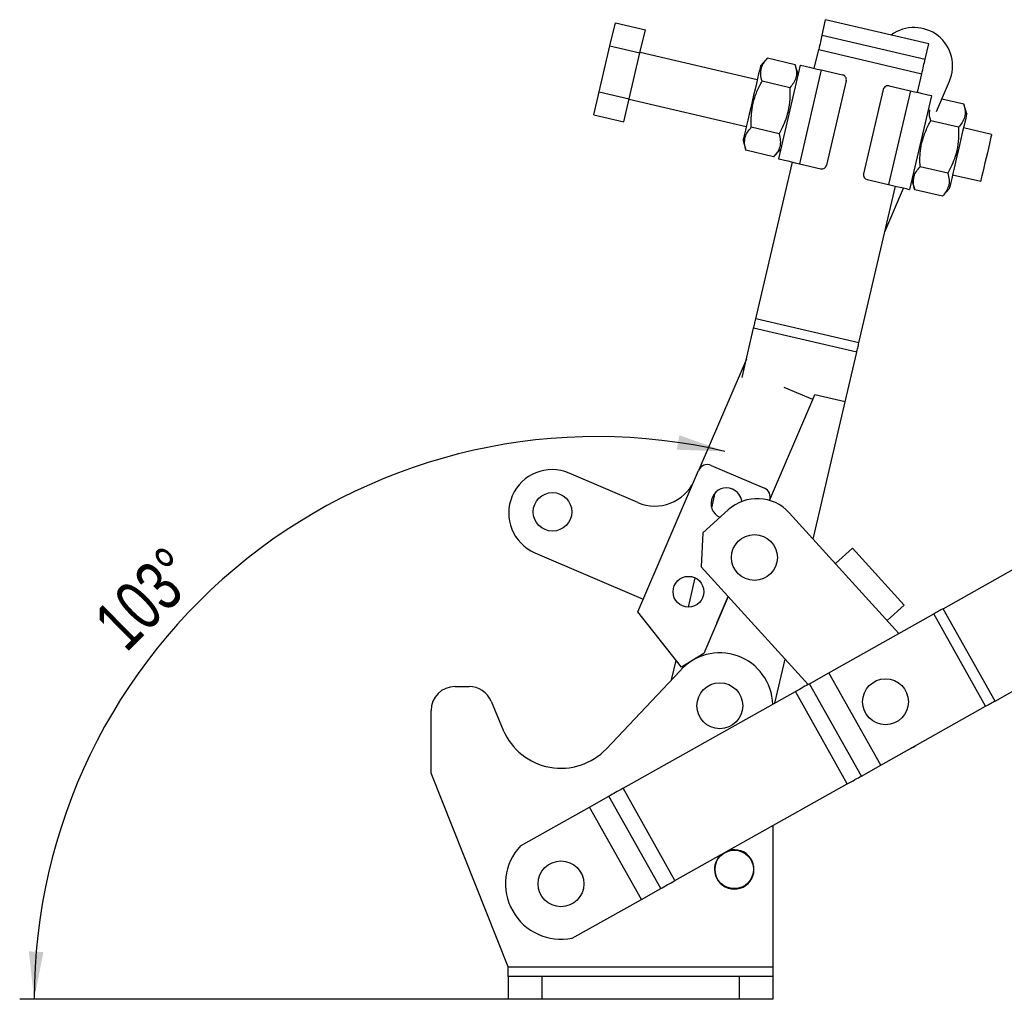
# Model space of a CAD drawing. Extents: x 65 to 753, y 47 to 611.
# Tile 15 of 22: x 65 to 202, y 415 to 551. Entities that reach past the tile are written whole.
import ezdxf

# ---------------------------------------------------------------- set-up
doc = ezdxf.new("R2010")
doc.units = 0
doc.header["$LTSCALE"] = 2
doc.layers.get('0').update_dxf_attribs({"linetype": 'CONTINUOUS'})
doc.styles.add('SLDTEXTSTYLE0', font='TXT', dxfattribs={"width": 0.75})
doc.dimstyles.new('SLDDIMSTYLE4', dxfattribs={"dimtxt": 7, "dimasz": 6.604, "dimexe": 0, "dimexo": 0.0625, "dimgap": 1.75, "dimtad": 1, "dimdec": 4, "dimlfac": 3, "dimzin": 12, "dimtxsty": 'SLDTEXTSTYLE0', "dimsah": 1, "dimcen": 0.09, "dimazin": 3, "dimtfac": 1, "dimtdec": 0, "dimtofl": 0, "dimtmove": 0, "dimatfit": 3, "dimtolj": 1, "dimtzin": 12})

# ---------------------------------------------------------------- blocks, each defined once
blk = doc.blocks.new('_D_10')
at = {"color": 179, "linetype": 'CONTINUOUS'}
blk.add_line((135.74, 415.25), (65.44, 415.25), dxfattribs=at)
blk.add_arc((145.38, 415.25), 77.94, 76.8575, 180, dxfattribs=at)
for points in [[(163.1, 491.15), (156.81, 493.38), (156.43, 491.38)], [(67.44, 415.25), (68.73, 421.8), (66.7, 421.89)]]:
    blk.add_solid(points, dxfattribs=at)
at = {"color": 179, "linetype": 'CONTINUOUS', "insert": (75.24, 468.15, 0.07), "char_height": 7, "attachment_point": 1, "rotation": 44.8154, "style": 'SLDTEXTSTYLE0'}
blk.add_mtext('103°', dxfattribs=at)

msp = doc.modelspace()

# ---------------------------------------------------------------- linework, layer by layer
at = {"color": 7, "linetype": 'CONTINUOUS'}
for p, q in [((176.562688, 548.789577), (177.066056, 550.945437)), ((191.348569, 547.610627), (177.066056, 550.945437)), ((147.194334, 547.327405), (147.938221, 550.513363)), ((147.938221, 550.513363), (152.093134, 549.543238)), ((151.349246, 546.35728), (152.093134, 549.543238)), ((176.562688, 548.789577), (190.845197, 545.454766)), ((145.706559, 540.95549), (147.194334, 547.327405)), ((147.194334, 547.327405), (151.349246, 546.35728)), ((190.845197, 545.454766), (191.348569, 547.610627)), ((149.861472, 539.985365), (151.349246, 546.35728)), ((167.593398, 542.627788), (151.363271, 546.417352)), ((169.003539, 545.594837), (168.048144, 544.575399)), ((172.836623, 544.699854), (169.003539, 545.594837)), ((175.492566, 544.206407), (176.098894, 546.803222)), ((176.098894, 546.803222), (190.381406, 543.468412)), ((173.544949, 544.66115), (170.513302, 531.677048)), ((173.241785, 543.362743), (172.836623, 544.699854)), ((176.466374, 543.979035), (173.434725, 530.994928)), ((176.466374, 543.979035), (179.420256, 543.28933)), ((189.775078, 540.871591), (190.381406, 543.468412)), ((172.092734, 541.513896), (168.259651, 542.40888)), ((179.917878, 542.488541), (177.189396, 530.802852)), ((185.847385, 541.788664), (188.80127, 541.098963)), ((192.421614, 538.244581), (194.215184, 542.424158)), ((144.962672, 537.769532), (145.706559, 540.95549)), ((145.706559, 540.95549), (149.861472, 539.985365)), ((185.046599, 541.291044), (182.318115, 529.60535)), ((188.80127, 541.098963), (185.769621, 528.114861)), ((191.722692, 540.416843), (188.691043, 527.432741)), ((149.117584, 536.799402), (149.861472, 539.985365)), ((149.847447, 539.925298), (166.077574, 536.135734)), ((196.208006, 539.24289), (193.155831, 539.955538)), ((196.613169, 537.905774), (196.208006, 539.24289)), ((144.962672, 537.769532), (149.117584, 536.799402)), ((170.60496, 535.141981), (166.771877, 536.036964)), ((195.464115, 536.056932), (191.631035, 536.951915)), ((200.053653, 535.048665), (196.15842, 535.958157)), ((165.622826, 534.188123), (166.02799, 532.851007)), ((169.861072, 531.956023), (166.02799, 532.851007)), ((169.861072, 531.956023), (170.816466, 532.975461)), ((167.38959, 509.502561), (172.460917, 531.222305)), ((173.434725, 530.994928), (176.388607, 530.305228)), ((193.976344, 529.685012), (190.143258, 530.579995)), ((194.642594, 529.466109), (198.537828, 528.556616)), ((181.6721, 506.167746), (186.743429, 527.887489)), ((182.815737, 528.804562), (185.769621, 528.114861)), ((188.994207, 528.731153), (189.399373, 527.394037)), ((185.271043, 521.581482), (187.864762, 527.625671)), ((193.232453, 526.499054), (189.399373, 527.394037)), ((193.232453, 526.499054), (194.187851, 527.518492)), ((181.6721, 506.167746), (167.38959, 509.502561)), ((165.492236, 501.376481), (167.087587, 508.20913)), ((181.370098, 504.874315), (167.087587, 508.20913)), ((179.770938, 498.025351), (181.370098, 504.874315)), ((166.087795, 503.927167), (165.484143, 502.520463)), ((165.484143, 502.520463), (159.502405, 488.581122)), ((169.295954, 484.35446), (175.286386, 498.314066)), ((175.286386, 498.314066), (175.588899, 499.019015)), ((175.3298, 479.004616), (179.770304, 498.022632)), ((151.057364, 468.907927), (159.470507, 488.512266)), ((161.2216, 489.211717), (168.573227, 486.056788)), ((151.032082, 484.057495), (141.533998, 488.133372)), ((161.279809, 483.335277), (161.766813, 485.42104)), ((163.554784, 483.043458), (160.05123, 479.860761)), ((187.21815, 465.917762), (172.030312, 482.636736)), ((160.05123, 479.860761), (159.825273, 475.152136)), ((180.762044, 477.734224), (178.418118, 475.604956)), ((180.762044, 477.734224), (187.934318, 469.838891)), ((136.801605, 477.105931), (151.81112, 470.664332)), ((159.825273, 475.152136), (174.630293, 458.854572)), ((193.345965, 469.356149), (203.095914, 474.826954)), ((158.066372, 469.572602), (159.010617, 473.616663)), ((163.573671, 471.025849), (160.202258, 463.169767)), ((162.062261, 467.497661), (163.575455, 471.023886)), ((187.934318, 469.838891), (185.59039, 467.709622)), ((200.52297, 456.565459), (193.345965, 469.356149)), ((157.088785, 461.241321), (151.057364, 468.907927)), ((177.51822, 460.47502), (192.046733, 468.627134)), ((199.223733, 455.836444), (192.046733, 468.627134)), ((162.004395, 467.369115), (162.062261, 467.497661)), ((160.202258, 463.169767), (157.088785, 461.241321)), ((170.021116, 456.26831), (171.443959, 462.362132)), ((155.712617, 459.491819), (156.342575, 462.189837)), ((200.52297, 456.565459), (210.272914, 462.036264)), ((146.704367, 449.96354), (156.852506, 460.697511)), ((174.838005, 458.971121), (177.514107, 460.472713)), ((184.69111, 447.682023), (177.514107, 460.472713)), ((184.695222, 447.68433), (177.51822, 460.47502)), ((125.739995, 458.575741), (127.670058, 458.575741)), ((182.015008, 446.180432), (174.838005, 458.971121)), ((149.010977, 444.479281), (172.88113, 457.873096)), ((180.058133, 445.082406), (172.88113, 457.873096)), ((130.742029, 456.53628), (132.419537, 452.553465)), ((184.695222, 447.68433), (199.223733, 455.836444)), ((122.406662, 446.575742), (122.406662, 455.242408)), ((182.015008, 446.180432), (184.69111, 447.682023)), ((184.69111, 447.682023), (184.695222, 447.68433)), ((133.070678, 419.749075), (122.406662, 446.575742)), ((156.187979, 431.68859), (180.058133, 445.082406)), ((144.377999, 441.879665), (147.054101, 443.381256)), ((154.231103, 430.590566), (147.054101, 443.381256)), ((156.187979, 431.68859), (149.010977, 444.479281)), ((134.783278, 436.495958), (144.373887, 441.877357)), ((144.377999, 441.879665), (144.373887, 441.877357)), ((151.550889, 429.086666), (144.373887, 441.877357)), ((151.555001, 429.088974), (144.377999, 441.879665)), ((169.739995, 439.292782), (169.739995, 419.749075)), ((151.555001, 429.088974), (154.231103, 430.590566)), ((141.96028, 423.705268), (151.550889, 429.086666)), ((151.555001, 429.088974), (151.550889, 429.086666)), ((133.073328, 419.746027), (133.070678, 419.749075)), ((133.070678, 419.749075), (169.739995, 419.749075)), ((133.073328, 418.415741), (133.073328, 419.746027)), ((169.739995, 419.749075), (169.739995, 418.415741)), ((133.073328, 418.415741), (133.073328, 415.249076)), ((137.739995, 418.415741), (133.073328, 418.415741)), ((137.739995, 418.415741), (137.739995, 415.249076)), ((165.073329, 418.415741), (137.739995, 418.415741)), ((165.073329, 418.415741), (165.073329, 415.249076)), ((169.739995, 418.415741), (165.073329, 418.415741)), ((169.739995, 418.415741), (169.739995, 415.249076)), ((137.739995, 415.249076), (133.073328, 415.249076)), ((165.073329, 415.249076), (137.739995, 415.249076)), ((169.739995, 415.249076), (165.073329, 415.249076))]:
    msp.add_line(p, q, dxfattribs=at)
at = {"color": 8, "linetype": 'CONTINUOUS'}
for p, q in [((165.734282, 502.413125), (165.484143, 502.520463)), ((175.286386, 498.314066), (171.321979, 500.015297)), ((179.770304, 498.022632), (175.581071, 499.000774)), ((179.770938, 498.025351), (175.582189, 499.003379))]:
    msp.add_line(p, q, dxfattribs=at)
at = {"color": 7, "linetype": 'CONTINUOUS', "flags": 128}
for points in [[(176.562688, 548.789577), (176.512749, 548.575695), (176.459661, 548.348333), (176.403829, 548.10921), (176.345675, 547.860142), (176.28564, 547.603027), (176.224188, 547.339833), (176.161782, 547.072556), (176.098894, 546.803222)], [(168.048144, 544.575399), (168.030701, 544.500695), (167.978875, 544.278727), (167.894155, 543.915884), (167.778978, 543.422596), (167.636659, 542.813069), (167.471292, 542.104826), (167.287634, 541.318244), (167.090968, 540.475951), (166.886953, 539.602186), (166.681456, 538.722074), (166.480391, 537.860946), (166.289542, 537.043563), (166.114398, 536.293448), (165.959999, 535.632179), (165.830786, 535.07878), (165.730476, 534.649169), (165.661954, 534.355706), (165.627195, 534.206829), (165.622826, 534.188123)], [(173.544949, 544.66115), (173.601084, 544.648047), (173.767329, 544.609225), (174.037299, 544.546193), (174.400616, 544.461366), (174.843317, 544.358001), (175.348392, 544.240063), (175.896432, 544.112102), (176.466374, 543.979035)], [(190.381406, 543.468412), (190.444292, 543.737745), (190.5067, 544.005022), (190.568153, 544.268217), (190.628184, 544.525331), (190.686339, 544.774389), (190.742173, 545.013523), (190.795261, 545.240885), (190.845197, 545.454766)], [(188.80127, 541.098963), (189.371209, 540.965891), (189.919249, 540.83793), (190.424324, 540.719997), (190.867028, 540.616633), (191.230343, 540.5318), (191.500312, 540.468768), (191.666557, 540.429951), (191.722692, 540.416843)], [(196.613169, 537.905774), (196.595724, 537.831069), (196.543898, 537.609101), (196.459175, 537.246253), (196.343999, 536.75297), (196.201683, 536.143443), (196.036315, 535.435196), (195.852658, 534.648618), (195.655993, 533.806325), (195.451976, 532.932556), (195.246479, 532.052448), (195.045413, 531.191315), (194.854563, 530.373937), (194.67942, 529.623822), (194.525019, 528.962554), (194.395806, 528.409154), (194.295497, 527.979539), (194.226976, 527.686075), (194.192217, 527.537203), (194.187851, 527.518492)], [(200.053653, 535.048665), (200.05254, 535.043906), (200.026026, 534.930344), (199.965364, 534.670543), (199.873389, 534.276635), (199.754408, 533.767051), (199.613979, 533.16561), (199.45867, 532.500437), (199.29574, 531.80264)], [(170.513302, 531.677048), (170.569436, 531.663945), (170.735682, 531.625128), (171.00565, 531.562091), (171.368966, 531.477264), (171.811669, 531.373894), (172.316743, 531.255966), (172.864783, 531.128005), (173.434725, 530.994928)], [(199.29574, 531.80264), (199.132811, 531.104839), (198.977501, 530.439671), (198.837068, 529.83823), (198.718087, 529.32864), (198.626112, 528.934738), (198.565454, 528.674931), (198.53894, 528.561375), (198.537828, 528.556616)], [(185.769621, 528.114861), (186.339563, 527.981789), (186.8876, 527.853828), (187.392675, 527.7359), (187.835379, 527.632531), (188.198694, 527.547698), (188.468663, 527.484666), (188.634908, 527.445849), (188.691043, 527.432741)], [(167.087587, 508.20913), (167.123383, 508.362438), (167.159956, 508.519074), (167.197196, 508.678571), (167.234998, 508.840468), (167.27325, 509.004296), (167.311841, 509.169575), (167.350658, 509.335827), (167.38959, 509.502561)], [(181.370098, 504.874315), (181.405895, 505.027628), (181.442468, 505.184259), (181.479708, 505.343756), (181.51751, 505.505657), (181.555761, 505.669486), (181.594353, 505.834764), (181.63317, 506.001012), (181.6721, 506.167746)], [(193.345965, 469.356149), (193.19437, 469.271087), (193.038494, 469.183622), (192.878918, 469.094082), (192.716237, 469.0028), (192.551058, 468.910117), (192.383998, 468.816378), (192.21568, 468.721933), (192.046733, 468.627134)], [(177.51822, 460.47502), (177.517649, 460.4747), (177.517085, 460.474383), (177.516531, 460.474073), (177.515994, 460.473771), (177.515478, 460.473482), (177.514989, 460.473207), (177.514532, 460.47295), (177.514107, 460.472713)], [(174.838005, 458.971121), (174.636775, 458.858209), (174.418637, 458.735809), (174.185692, 458.605101), (173.940183, 458.467343), (173.684476, 458.323862), (173.421031, 458.176041), (173.152386, 458.025301), (172.88113, 457.873096)], [(199.223733, 455.836444), (199.392682, 455.931242), (199.561001, 456.025688), (199.728058, 456.119427), (199.893237, 456.21211), (200.055918, 456.303392), (200.215495, 456.392933), (200.371371, 456.480397), (200.52297, 456.565459)], [(188.314327, 449.715052), (189.209268, 450.17959), (189.532542, 450.398606)], [(180.058133, 445.082406), (180.329388, 445.234611), (180.598031, 445.38535), (180.861477, 445.533172), (181.117185, 445.676653), (181.362694, 445.814411), (181.595639, 445.945119), (181.813777, 446.067518), (182.015008, 446.180432)], [(149.010977, 444.479281), (148.73972, 444.327076), (148.471076, 444.176337), (148.207632, 444.028515), (147.951924, 443.885034), (147.706415, 443.747277), (147.47347, 443.616569), (147.255332, 443.494168), (147.054101, 443.381256)], [(154.231103, 430.590566), (154.432333, 430.70348), (154.650472, 430.825878), (154.883417, 430.956586), (155.128925, 431.094344), (155.384633, 431.237825), (155.648078, 431.385647), (155.916723, 431.536385), (156.187979, 431.68859)]]:
    msp.add_lwpolyline(points, dxfattribs=at)
at = {"color": 7, "linetype": 'CONTINUOUS'}
for centre, radius in [((139.233628, 482.772768), 2.666667), ((167.20273, 476.449923), 3.175), ((158.061822, 471.705931), 2.133333), ((185.357544, 456.464861), 3.175), ((162.406662, 455.909074), 3.175), ((164.406662, 433.242408), 2.666667), ((140.406662, 431.242408), 3.175)]:
    msp.add_circle(centre, radius, dxfattribs=at)
for centre, radius, start, end in [((189.314061, 544.527362), 5.333333, 336.77456271, 126.33808418), ((179.268674, 542.640126), 0.666667, 346.8575036, 76.8575036), ((185.695804, 541.13946), 0.666667, 76.8575036, 166.8575036), ((176.54019, 530.954435), 0.666667, 256.8575036, 346.8575036), ((182.96732, 529.453769), 0.666667, 166.8575036, 256.8575036), ((178.712048, 498.270509), 1.086899, 346.81719573, 346.96438788), ((139.167898, 482.61961), 6, 66.77456271, 246.77255301), ((160.695778, 487.986446), 1.333333, 66.77355749, 156.77355749), ((153.398181, 489.571258), 6, 246.77456271, 335.22700302), ((163.320036, 483.958643), 2.133333, 66.77355749, 245.30201315), ((163.320036, 483.958643), 2.133333, 6.60182549, 66.77355749), ((168.047405, 484.831517), 1.333333, 339.0778801, 66.77355749), ((167.589187, 478.602334), 6, 42.25261132, 132.25261132), ((162.406662, 455.909074), 7.333333, 1.56253228, 139.23419648), ((125.739995, 455.242408), 3.333333, 90, 180), ((127.670058, 455.242408), 3.333333, 22.84015873, 90), ((140.406662, 455.917532), 8.666667, 202.84015873, 316.60697149), ((140.442999, 431.262797), 7.708333, 137.24253263, 281.35202617), ((164.406662, 433.242408), 2.733333, 180, 106.61689591), ((164.406662, 433.242408), 2.733333, 131.9776629, 180)]:
    msp.add_arc(centre, radius, start, end, dxfattribs=at)
for points, knots in [([(168.259651, 542.40888), (168.18186, 542.718636), (168.024589, 543.344867), (168.1127, 544.197739), (168.452109, 544.953437), (168.818609, 545.379735), (169.003539, 545.594837)], [0, 0, 0, 0, 0.2646049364, 0.5349480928, 0.7653433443, 1, 1, 1, 1]), ([(172.836623, 544.699854), (172.914414, 544.390096), (173.071683, 543.763864), (172.983572, 542.911005), (172.644165, 542.155307), (172.277664, 541.729002), (172.092734, 541.513896)], [0, 0, 0, 0, 0.2646048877, 0.5349473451, 0.7653426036, 1, 1, 1, 1]), ([(166.771877, 536.036964), (166.759167, 536.45521), (166.733627, 537.295582), (166.858847, 538.689842), (167.217599, 540.20354), (167.752548, 541.47443), (168.142219, 542.192484), (168.259651, 542.40888)], [0, 0, 0, 0, 0.1889645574, 0.379682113, 0.6308203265, 0.8887426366, 1, 1, 1, 1]), ([(172.092734, 541.513896), (172.102197, 541.267869), (172.13305, 540.465706), (172.052239, 539.089605), (171.707912, 537.57649), (171.198407, 536.257425), (170.803499, 535.515155), (170.60496, 535.141981)], [0, 0, 0, 0, 0.1112575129, 0.3627507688, 0.6203153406, 0.8091146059, 1, 1, 1, 1]), ([(196.208006, 539.24289), (196.285797, 538.933132), (196.443067, 538.3069), (196.354955, 537.454037), (196.01555, 536.698331), (195.649046, 536.272034), (195.464115, 536.056932)], [0, 0, 0, 0, 0.2646048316, 0.5349476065, 0.765343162, 1, 1, 1, 1]), ([(191.631035, 536.951915), (191.544469, 537.263439), (191.400319, 537.782185), (191.477637, 538.265814), (191.508523, 538.459009)], [0, 0, 0, 0, 0.6005307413, 1, 1, 1, 1]), ([(166.02799, 532.851007), (165.950198, 533.160764), (165.792927, 533.786995), (165.881037, 534.639861), (166.220449, 535.395558), (166.586948, 535.82186), (166.771877, 536.036964)], [0, 0, 0, 0, 0.2646048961, 0.5349476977, 0.7653430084, 1, 1, 1, 1]), ([(190.143258, 530.579995), (190.130549, 530.998241), (190.105012, 531.838615), (190.230227, 533.232875), (190.588986, 534.746572), (191.123929, 536.017465), (191.513602, 536.73552), (191.631035, 536.951915)], [0, 0, 0, 0, 0.1889644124, 0.3796825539, 0.6308198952, 0.8887426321, 1, 1, 1, 1]), ([(195.464115, 536.056932), (195.473578, 535.810903), (195.504431, 535.008739), (195.423621, 533.632635), (195.079292, 532.119521), (194.569786, 530.800457), (194.174881, 530.058186), (193.976344, 529.685012)], [0, 0, 0, 0, 0.1112582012, 0.3627513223, 0.6203157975, 0.8091149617, 1, 1, 1, 1]), ([(170.60496, 535.141981), (170.682752, 534.832223), (170.840022, 534.205992), (170.751911, 533.353128), (170.412503, 532.597422), (170.046002, 532.171125), (169.861072, 531.956023)], [0, 0, 0, 0, 0.2646049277, 0.5349477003, 0.7653432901, 1, 1, 1, 1]), ([(189.399373, 527.394037), (189.32158, 527.703795), (189.164309, 528.330027), (189.25242, 529.18289), (189.591831, 529.938596), (189.95833, 530.364893), (190.143258, 530.579995)], [0, 0, 0, 0, 0.2646049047, 0.5349477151, 0.7653433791, 1, 1, 1, 1]), ([(193.976344, 529.685012), (194.054135, 529.375254), (194.211404, 528.749023), (194.123293, 527.896158), (193.783887, 527.14046), (193.417384, 526.714158), (193.232453, 526.499054)], [0, 0, 0, 0, 0.2646048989, 0.5349476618, 0.7653428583, 1, 1, 1, 1])]:
    msp.add_open_spline(points, degree=3, knots=knots, dxfattribs=at)

# ---------------------------------------------------------------- dimensions: what is measured, and where the dimension line sits
at = {"color": 179, "linetype": 'CONTINUOUS'}
dim = msp.add_angular_dim_2l(base=(96.936764, 476.309298), line1=((154.725773, 455.265311), (177.066057, 550.945437)), line2=((137.739995, 415.249075), (165.073328, 415.249075)), dimstyle='SLDDIMSTYLE4', dxfattribs=at)
dim.commit()
dim.dimension.update_dxf_attribs({"geometry": '_D_10', "text_midpoint": (90.445211, 470.54135), "dimtype": 162})

doc.saveas('drawing.dxf')
